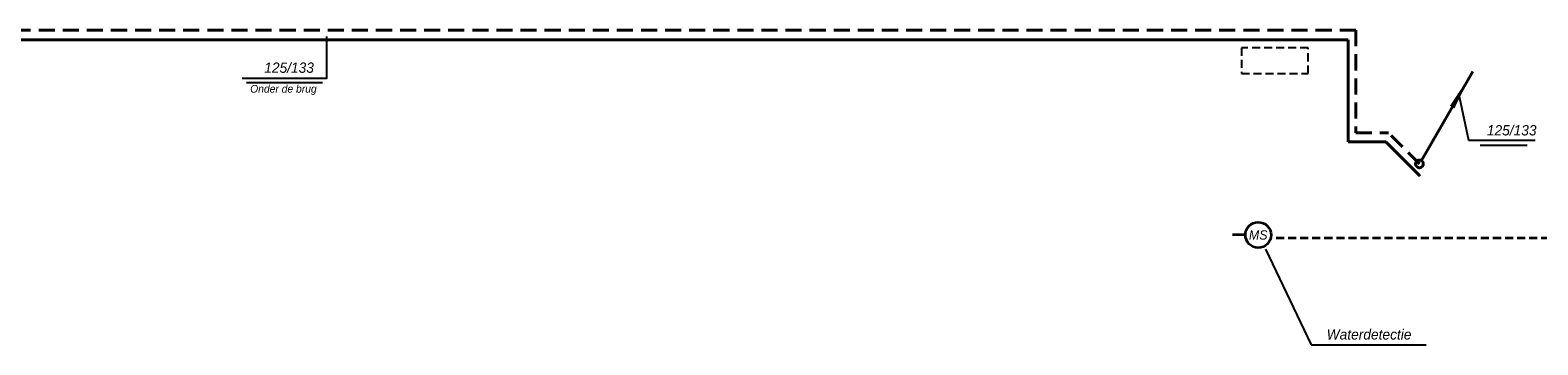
# Model space of a CAD drawing. Header units: millimetres. Extents: x -13501 to 278776, y 0 to 252300.
# Tile 8 of 132: x 49162 to 78495, y 37402 to 43518. Entities that reach past the tile are written whole.
import ezdxf
from ezdxf.enums import TextEntityAlignment as Align

# ---------------------------------------------------------------- set-up
doc = ezdxf.new("R2010")
doc.units = ezdxf.units.MM
doc.header["$LTSCALE"] = 100
doc.linetypes.add('B0701', pattern=[2.34375, 1.5625, -0.78125])
doc.linetypes.add('B0703', pattern=[4.6875, 3.125, -1.5625])
doc.layers.get('0').update_dxf_attribs({"linetype": 'CONTINUOUS'})
doc.layers.add('Koof', color=7, linetype='B0701')
doc.layers.add('WT-tekst', color=7, linetype='CONTINUOUS')
for name, color, linetype, lineweight, true_color in [('WL56cv-groep voeding C-A', 7, 'CONTINUOUS', 40, 0x00a529), ('WL56cv-groep voeding C-R', 7, 'B0703', 40, 0x00a529), ('WL57vent-symbool', 7, 'CONTINUOUS', 35, 0x00a529)]:
    doc.layers.add(name, color=color, linetype=linetype, lineweight=lineweight, true_color=true_color)
doc.layers.add('WL58regeling', color=6, linetype='B0701', lineweight=35)
doc.styles.add('B-01', font='GOTHICI.TTF')
doc.dimstyles.new('schermer1-100', dxfattribs={"dimscale": 100, "dimtxt": 2, "dimasz": 2, "dimexe": 1, "dimexo": 1, "dimgap": 1, "dimtad": 1, "dimdec": 0, "dimzin": 0, "dimdsep": 46, "dimtxsty": 'B-01', "dimblk1": 'OBLIQUE', "dimblk2": 'OBLIQUE', "dimsah": 1, "dimcen": -3, "dimdle": 1, "dimclrd": 256, "dimclre": 256, "dimclrt": 256, "dimadec": 0, "dimazin": 0, "dimtfac": 0.75, "dimtdec": 0, "dimtmove": 0, "dimatfit": 1, "dimldrblk": 'NONE', "dimfxl": 1, "dimtvp": 1.5, "dimtolj": 1, "dimtzin": 0, "dimlwd": -1, "dimlwe": -1, "dimarcsym": 0})

# ---------------------------------------------------------------- blocks, each defined once
blk = doc.blocks.new('C5')
blk.add_line((10, 18), (0, 1))
blk.add_lwpolyline([(0, 1, 0, 1, 0), (4, 7, 1, 1, 0)], format="xyseb")
blk.add_circle((0, 0), 0.75)
blk = doc.blocks.new('C2')
blk.add_line((10.37, 17.97), (0.38, 0.65))
blk.add_lwpolyline([(10.37, 17.97, 0, 1, 0), (6.37, 11.04, 1, 1, 0)], format="xyseb")
blk.add_circle((0, 0), 0.75)
blk = doc.blocks.new('e4')
blk.add_line((2.5, 0), (0, 0))
blk.add_circle((5, 0), 2.5)
at = {"layer": 'WT-tekst', "style": 'B-01'}
blk.add_attdef('I', text='', height=1.8, dxfattribs=at).set_placement((5, 0), align=Align.MIDDLE)
blk = doc.blocks.new('_OBLIQUE')
at = {"color": 0, "linetype": 'ByBlock'}
blk.add_line((-0.5, -0.5), (0.5, 0.5), dxfattribs=at)

msp = doc.modelspace()

# ---------------------------------------------------------------- linework, layer by layer
at = {"layer": 'Koof'}
msp.add_lwpolyline([(72728, 42678), (74028, 42678), (74028, 43178), (72728, 43178)], close=True, dxfattribs=at)
at = {"layer": 'WL56cv-groep voeding C-A'}
for p, q in [((74803, 43332), (45140, 43332)), ((74803, 43332), (74803, 41347)), ((74803, 41347), (75537, 41347)), ((76187, 40697), (75537, 41347))]:
    msp.add_line(p, q, dxfattribs=at)
at = {"layer": 'WL56cv-groep voeding C-R'}
for p, q in [((74953, 43518), (45078, 43518)), ((74953, 43518), (74953, 41520)), ((74953, 41520), (75592, 41520)), ((76192, 40920), (75592, 41520))]:
    msp.add_line(p, q, dxfattribs=at)
at = {"layer": 'WL58regeling'}
msp.add_line((96763, 39476), (73329, 39476), dxfattribs=at)
at = {"layer": 'WT-tekst'}
for p, q in [((53371, 42502), (54853, 42502)), ((77376, 41285), (78285, 41285))]:
    msp.add_line(p, q, dxfattribs=at)
for points in [[(53287, 42588), (54932, 42588), (54932, 43397)], [(78445, 41371), (77151, 41371), (76961, 42287)]]:
    msp.add_lwpolyline(points, dxfattribs=at)

# ---------------------------------------------------------------- block references
at = {"layer": 'WL56cv-groep voeding C-A'}
msp.add_blockref('C5', (76187, 40697), dxfattribs=at)
at = {"layer": 'WL56cv-groep voeding C-R', "xscale": 100, "yscale": 100, "zscale": 100}
msp.add_blockref('C2', (76192, 40920), dxfattribs=at)
at = {"layer": 'WL57vent-symbool', "xscale": 100, "yscale": 100, "zscale": 100}
msp.add_blockref('e4', (72555, 39538), dxfattribs=at).add_auto_attribs({'I': 'MS'})

# ---------------------------------------------------------------- texts
at = {"layer": 'WT-tekst', "style": 'B-01'}
for s, insert, char_height, attachment_point in [('125/133', (54683, 42687), 200, 9), ('Onder de brug', (53443, 42454), 150, 1), ('125/133', (78470, 41470), 200, 9), ('Waterdetectie', (74387, 37502), 200, 7)]:
    msp.add_mtext(s, dxfattribs=dict(at, insert=insert, char_height=char_height, attachment_point=attachment_point))

# ---------------------------------------------------------------- leaders
at = {"layer": 'WT-tekst', "has_arrowhead": 0, "annotation_type": 0, "has_hookline": 1, "hookline_direction": 0, "text_width": 1936}
msp.add_leader([(73195, 39262), (74087, 37402), (74287, 37402)], dimstyle='schermer1-100', dxfattribs=at)

doc.saveas('drawing.dxf')
